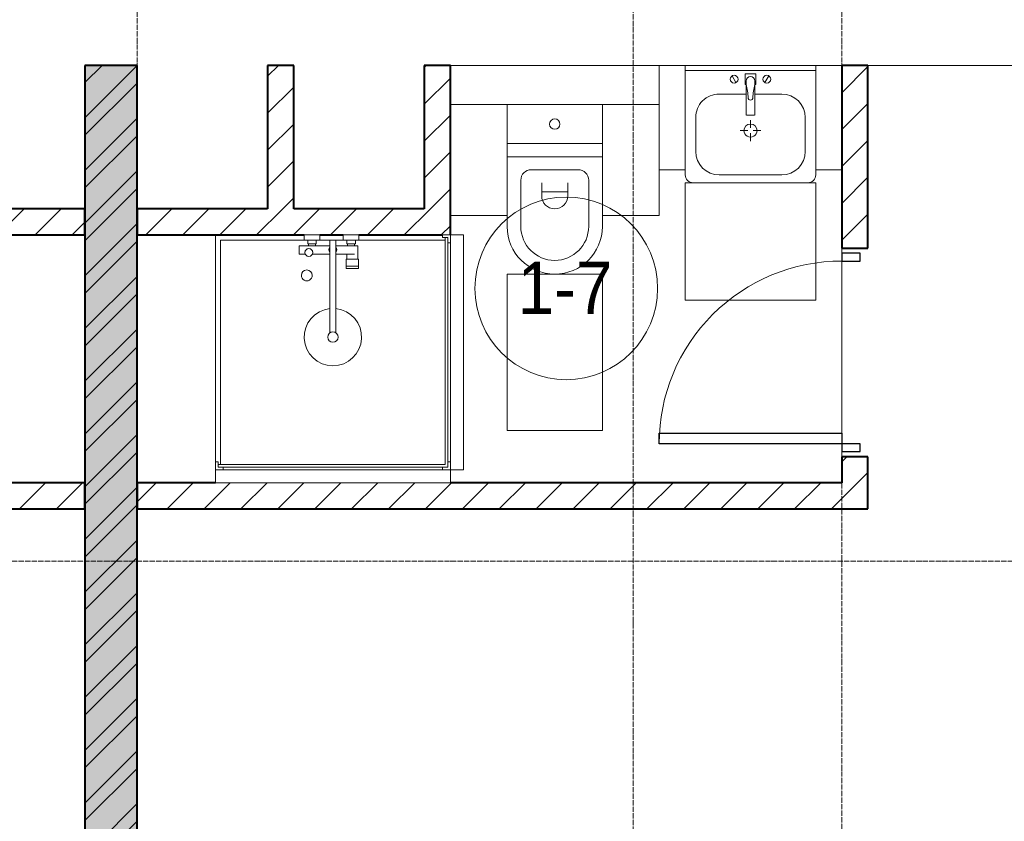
# Model space of a CAD drawing. Header units: millimetres. Extents: x 5617 to 113279, y 7718 to 199432.
# Tile 48 of 79: x 52376 to 56149, y 17803 to 20875. Entities that reach past the tile are written whole.
import ezdxf

# ---------------------------------------------------------------- set-up
doc = ezdxf.new("R2010")
doc.units = ezdxf.units.MM
doc.linetypes.add('ADSK_Линия сетки', pattern=[25, 20, -2.5, 0, -2.5])
doc.linetypes.add('Линия сетки', pattern=[25, 20, -2.5, 0, -2.5])
for name, color, linetype, lineweight in [('Двери', 7, 'Continuous', 18), ('Марки помещений', 7, 'Continuous', 20), ('Мебель', 7, 'Continuous', 18), ('Оси', 7, 'Continuous', 9), ('Перекрытия', 7, 'Continuous', 18), ('Сантехнические приборы', 7, 'Continuous', 18), ('Стены разрез', 7, 'Continuous', 40)]:
    doc.layers.add(name, color=color, linetype=linetype, lineweight=lineweight)
doc.styles.add('Arial_3', font='arial.ttf', dxfattribs={"width": 0.9, "height": 200})
pattern_1 = [(45, (0, 0), (-70.71068, 70.71068), [])]

# ---------------------------------------------------------------- blocks, each defined once
blk = doc.blocks.new('MR_Душевой поддон - Санузел с душем_900х900-2638749-МКСС_К4_L15_51_600_')
at = {"layer": 'Сантехнические приборы', "color": 253, "true_color": 0xaaaaaa}
for p, q in [((-100, 870), (-90, 870)), ((-90, 870), (-90, 890)), ((-90, 890), (-70, 890)), ((790, 890), (-90, 890)), ((-90, 890), (-90, 10)), ((-80, 10), (-80, 880)), ((-80, 880), (790, 880)), ((-70, 890), (-70, 900)), ((770, 900), (770, 890)), ((770, 890), (790, 890)), ((780, 880), (780, 20)), ((790, 890), (790, 870)), ((790, 880), (790, 890)), ((790, 870), (800, 870)), ((800, 870), (800, 900)), ((800, 870), (800, 0)), ((338.7, 20), (338.7, 375.1)), ((361.3, 375.1), (361.3, 20)), ((251.9, 129.1), (298.9, 129.1)), ((251.9, 120), (251.9, 129.1)), ((251.9, 120), (298.9, 120)), ((251.9, 92.5), (251.9, 120)), ((298.9, 120), (251.9, 120)), ((298.9, 129.1), (298.9, 120)), ((298.9, 120), (298.9, 92.5)), ((298.9, 92.5), (251.9, 92.5)), ((253.8, 92.5), (296.6, 92.5)), ((253.8, 42), (253.8, 92.5)), ((296.6, 92.5), (296.6, 73.7)), ((266.7, 42), (253.8, 42)), ((266.7, 73.7), (338.7, 73.7)), ((338.7, 42), (266.7, 42)), ((266.7, 42), (293.6, 42)), ((266.7, 34), (266.7, 42)), ((293.6, 42), (293.6, 34)), ((361.3, 73.7), (428.7, 73.7)), ((479.1, 42), (361.3, 42)), ((416.4, 34), (416.4, 42)), ((416.4, 42), (443.3, 42)), ((443.3, 42), (443.3, 34)), ((455.7, 73.7), (479.1, 73.7)), ((479.1, 73.7), (479.1, 42)), ((-90, 30), (-100, 30)), ((-90, 10), (-90, 30)), ((-70, 10), (-90, 10)), ((-90, 10), (-80, 10)), ((250.2, 20), (-80, 20)), ((-70, 0), (-70, 10)), ((250.2, 20), (310, 20)), ((250.2, 0), (250.2, 20)), ((264, 34), (296, 34)), ((264, 20), (264, 34)), ((296, 20), (264, 20)), ((293.6, 34), (266.7, 34)), ((296, 34), (296, 20)), ((338.7, 20), (310, 20)), ((310, 20), (310, 0)), ((361.3, 20), (338.7, 20)), ((400, 20), (361.3, 20)), ((400, 0), (400, 20)), ((400, 20), (459.8, 20)), ((414, 20), (414, 34)), ((414, 34), (446, 34)), ((446, 20), (414, 20)), ((443.3, 34), (416.4, 34)), ((446, 34), (446, 20)), ((780, 20), (459.8, 20)), ((459.8, 20), (459.8, 0)), ((-100, 0), (-70, 0)), ((310, 0), (250.2, 0)), ((459.8, 0), (400, 0))]:
    blk.add_line(p, q, dxfattribs=at)
for centre, radius, start, end in [((350, 391.5), 110, 275.916, 264.084), ((350, 391.5), 20, 0, 180), ((350, 391.5), 20, 180, 0), ((350, 391.5), 20, 235.4667, 304.5333), ((450, 155.2), 20.9, 360, 180), ((450, 155.2), 20.9, 180, 360), ((442.2, 67.2), 15, 0, 180), ((350, 56.1), 15.5, 137.0093, 222.9907), ((350, 56.1), 15.5, 317.0093, 42.9907), ((442.2, 67.2), 15, 154.0483, 25.9517), ((442.2, 67.2), 15, 180, 0)]:
    blk.add_arc(centre, radius, start, end, dxfattribs=at)
blk = doc.blocks.new('MR_Зона обслуживания - MR_Зона обслуживания-2638751-МКСС_К4_L15_51_600_')
at = {"layer": 'Мебель', "lineweight": 9}
for p, q in [((450, 50), (-450, 50)), ((-450, 50), (-450, 0)), ((450, 0), (450, 50)), ((-450, 0), (450, 0))]:
    blk.add_line(p, q, dxfattribs=at)
blk = doc.blocks.new('MR_Унитаз напольный - Санузел с ванной-2515844-МКСС_К4_L15_51_600_')
at = {"layer": 'Сантехнические приборы', "color": 253, "true_color": 0xaaaaaa}
for p, q in [((-182.5, 200), (-182.5, 50)), ((182.5, 200), (-182.5, 200)), ((182.5, 50), (182.5, 200)), ((-182.5, 50), (182.5, 50)), ((182.5, 50), (-182.5, 50)), ((-182.5, 50), (-182.5, 0)), ((182.5, 0), (182.5, 50)), ((-182.5, 0), (182.5, 0)), ((182.5, 0), (-182.5, 0)), ((-182.5, 0), (-182.5, -267.5)), ((182.5, -267.5), (182.5, 0)), ((-90, -50), (90, -50)), ((-130, -267.5), (-130, -90)), ((-50, -150), (-50, -100)), ((50, -100), (50, -150)), ((130, -90), (130, -267.5)), ((-50, -135), (50, -135))]:
    blk.add_line(p, q, dxfattribs=at)
for centre, radius, start, end in [((0, 125), 20, 0, 180), ((0, 125), 20, 180, 0), ((-90, -90), 40, 90, 180), ((90, -90), 40, 360, 90), ((0, -150), 50, 180, 0), ((0, -267.5), 182.5, 180, 360), ((0, -267.5), 130, 180, 0)]:
    blk.add_arc(centre, radius, start, end, dxfattribs=at)
blk = doc.blocks.new('MR_Зона обслуживания - MR_Зона обслуживания-2638726-МКСС_К4_L15_51_600_')
at = {"layer": 'Мебель', "lineweight": 9}
for p, q in [((182.5, 0), (-182.5, 0)), ((-182.5, 0), (-182.5, -600)), ((182.5, -600), (182.5, 0)), ((-182.5, -600), (182.5, -600))]:
    blk.add_line(p, q, dxfattribs=at)
blk = doc.blocks.new('MR_Зона обслуживания - MR_Зона обслуживания-V11-МКСС_К4_L15_51_600_')
at = {"layer": 'Мебель', "lineweight": 9}
for p, q in [((108.75, 0), (-108.75, 0)), ((108.75, -425), (108.75, -250)), ((-108.75, -425), (108.75, -425))]:
    blk.add_line(p, q, dxfattribs=at)
blk = doc.blocks.new('MR_Зона обслуживания - MR_Зона обслуживания-V12-МКСС_К4_L15_51_600_')
at = {"layer": 'Мебель', "lineweight": 9}
for p, q in [((108.75, 0), (-108.75, 0)), ((-108.75, -425), (108.75, -425))]:
    blk.add_line(p, q, dxfattribs=at)
blk = doc.blocks.new('MR_Тумба-Умывальник с зеркалом - Тумба-умывальник_500-2638752-МКСС_К4_L15_51_600_')
at = {"layer": 'Сантехнические приборы', "color": 253, "true_color": 0xaaaaaa}
for p, q in [((-250, 400), (-250, 420)), ((-120, 420), (120, 420)), ((250, 420), (250, 400)), ((-210, 200), (-210, 330)), ((210, 330), (210, 200)), ((0, 290), (0, 260)), ((-10, 250), (-40, 250)), ((0, 210), (0, 240)), ((40, 250), (10, 250)), ((-14, 190.9), (14, 190.9)), ((-17, 73.1), (-17, 187.9)), ((17, 187.9), (17, 73.1)), ((-17, 110), (-120, 110)), ((120, 110), (17, 110)), ((-69.7, 39.8), (-55.6, 66.3)), ((-20, 73.1), (-17, 73.1)), ((-20, 33.1), (-20, 73.1)), ((-17, 60), (-17, 73.1)), ((17, 73.1), (17, 60)), ((17, 73.1), (20, 73.1)), ((20, 73.1), (20, 33.1)), ((69.7, 39.8), (55.6, 66.3)), ((-250, 20), (250, 20)), ((250, 0), (-250, 0)), ((20, 33.1), (-20, 33.1))]:
    blk.add_line(p, q, dxfattribs=at)
for centre, radius, start, end in [((-220, 420), 30, 90, 180), ((-120, 330), 90, 90, 180), ((120, 330), 90, 0, 90), ((220, 420), 30, 0, 90), ((0, 250), 25, 360, 180), ((0, 250), 25, 180, 360), ((-120, 200), 90, 180, 270), ((-14, 187.9), 3, 90, 180), ((-14, 187.9), 3, 105, 165), ((14, 187.9), 3, 0, 90), ((14, 187.9), 3, 15, 75), ((120, 200), 90, 270, 0), ((-217.6, 129.9), 208.5, 344.1823, 358.4054), ((0, 124.1), 9.19, 0, 180), ((217.6, 129.9), 208.5, 181.5946, 195.8177), ((-62.7, 53.1), 15, 0, 180), ((-62.7, 53.1), 15, 180, 0), ((0, 60), 17, 180, 0), ((62.7, 53.1), 15, 0, 180), ((62.7, 53.1), 15, 180, 0)]:
    blk.add_arc(centre, radius, start, end, dxfattribs=at)
blk = doc.blocks.new('MR_Зона обслуживания - MR_Зона обслуживания-2638754-МКСС_К4_L15_51_600_')
at = {"layer": 'Мебель', "lineweight": 9}
for p, q in [((250, 450), (-250, 450)), ((-250, 450), (-250, 0)), ((250, 0), (250, 450)), ((-250, 0), (250, 0))]:
    blk.add_line(p, q, dxfattribs=at)
blk = doc.blocks.new('MR_Зона обслуживания - MR_Зона обслуживания-V13-МКСС_К4_L15_51_600_')
at = {"layer": 'Мебель', "lineweight": 9}
for p, q in [((50, 400), (-50, 400)), ((-50, 400), (-50, 0)), ((50, 0), (50, 400)), ((-50, 0), (50, 0))]:
    blk.add_line(p, q, dxfattribs=at)
blk = doc.blocks.new('MR_Зона обслуживания - MR_Зона обслуживания-V14-МКСС_К4_L15_51_600_')
at = {"layer": 'Мебель', "lineweight": 9}
for p, q in [((50, 400), (-50, 400)), ((50, 0), (50, 400)), ((-50, 0), (50, 0))]:
    blk.add_line(p, q, dxfattribs=at)
blk = doc.blocks.new('A_DOR_Door - Вн_3_Одинарная_800x2100-2978316-МКСС_К4_L15_51_600_')
at = {"layer": 'Двери', "color": 253, "lineweight": 30, "true_color": 0xaaaaaa}
for p, q in [((-350, 50), (-350, 750)), ((-350, 750), (-310, 750)), ((-350, 50), (-350, 750)), ((-310, 750), (-310, 50)), ((-380, 50), (-380, -20)), ((-350, 50), (-380, 50)), ((-310, 50), (-350, 50)), ((-350, -20), (-350, 50)), ((380, 50), (350, 50)), ((350, 50), (350, -20)), ((380, -20), (380, 50)), ((-380, -20), (-350, -20)), ((350, -20), (380, -20))]:
    blk.add_line(p, q, dxfattribs=at)
at = {"layer": 'Двери', "color": 254, "lineweight": 9, "true_color": 0xd4d4d4}
blk.add_arc((-350, 50), 700, 360, 90, dxfattribs=at)
blk = doc.blocks.new('135_SLK_K4_AR_rvt-1-МКСС_К4_L15_51_600_')
at = {"layer": 'Стены разрез', "lineweight": 9, "true_color": 0xaaaaaa}
h = blk.add_hatch(dxfattribs=at)
h.set_pattern_fill('FP_1', color=253, style=0, pattern_type=2)
h.set_pattern_definition([(50, (0, 0), (218.62117, -19.1268), [22.86, -251.46]), (355, (0, 0), (-42.29187, 229.2684), [18.288, -201.168]), (100.451, (18.22, -1.6), (176.33107, 210.13963), [19.428, -213.708]), (46.184, (0, 60.96), (325.29495, -50.45164), [34.29, -377.19]), (96.636, (27.1, 56.76), (284.883, 296.91266), [29.142, -320.562]), (351.184, (0, 60.96), (284.8858, 296.9107), [27.432, -301.752]), (21, (30.48, 45.72), (181.93753, -122.71832), [22.86, -251.46]), (326, (30.48, 45.72), (74.16223, 221.0262), [18.288, -201.168]), (71.451, (45.64, 35.5), (256.10035, 98.30526), [19.428, -213.708]), (37.5, (0, 0), (3.70639, 101.465895), [3.353, -195.377, 3.353, -200.863, -201.93]), (37.5, (0, 0), (3.70639, 101.465895), [-402.946, 3.353, -198.577]), (7.5, (0, 0), (80.18358, 120.21653), [3.353, -113.081, 3.353, -190.805, -76.962]), (7.5, (0, 0), (80.18358, 120.21653), [-310.591, 3.353, -73.609]), (327.5, (-67.97, 0), (162.708646, -6.87497), [3.353, -72.847, 3.353, -234.391, -315.468]), (327.5, (-67.97, 0), (162.708646, -6.87497), [-313.944, 3.353, -312.115]), (317.5, (-98.45, 0), (177.75468, 30.51183), [3.353, -95.707, 3.353, -154.534, -224.028]), (317.5, (-98.45, 0), (177.75468, 30.51183), [-256.946, 3.353, -220.675])])
h.paths.add_polyline_path([(122210.5, 16000), (122350, 16000), (122350, 20700), (122150, 20700), (122150, 16000)])
h = blk.add_hatch(dxfattribs=at)
h.set_pattern_fill('FP_2', color=253, style=0, pattern_type=2)
h.set_pattern_definition([(45, (0, 0), (-101.02788, 101.02788), []), (45, (67.35, 0), (-101.02788, 101.02788), [])])
h.paths.add_polyline_path([(122210.5, 16000), (122350, 16000), (122350, 20700), (122150, 20700), (122150, 16000)])
h = blk.add_hatch(dxfattribs=at)
h.set_pattern_fill('FP_3', color=253, style=0, pattern_type=2)
h.set_pattern_definition(pattern_1)
h.paths.add_polyline_path([(122950, 20150), (122950, 20700), (122850, 20700), (122850, 20150)])
h = blk.add_hatch(dxfattribs=at)
h.set_pattern_fill('FP_3', color=253, style=0, pattern_type=2)
h.set_pattern_definition(pattern_1)
h.paths.add_polyline_path([(123550, 20150), (123550, 20700), (123450, 20700), (123450, 20150), (123460.4, 20150)])
h = blk.add_hatch(dxfattribs=at)
h.set_pattern_fill('FP_3', color=253, style=0, pattern_type=2)
h.set_pattern_definition(pattern_1)
h.paths.add_polyline_path([(125150, 19100), (125150, 19200), (125050, 19200), (125050, 19100)])
h.paths.add_polyline_path([(125150, 20000), (125150, 20700), (125050, 20700), (125050, 20000)])
h = blk.add_hatch(dxfattribs=at)
h.set_pattern_fill('FP_3', color=253, style=0, pattern_type=2)
h.set_pattern_definition(pattern_1)
h.paths.add_polyline_path([(120950, 20050), (122150, 20050), (122150, 20150), (120950, 20150)])
h = blk.add_hatch(dxfattribs=at)
h.set_pattern_fill('FP_3', color=253, style=0, pattern_type=2)
h.set_pattern_definition(pattern_1)
h.paths.add_polyline_path([(122350, 20050), (123550, 20050), (123550, 20150), (122350, 20150)])
h = blk.add_hatch(dxfattribs=at)
h.set_pattern_fill('FP_3', color=253, style=0, pattern_type=2)
h.set_pattern_definition(pattern_1)
h.paths.add_polyline_path([(119350, 19000), (122150, 19000), (122150, 19100), (119350, 19100)])
h = blk.add_hatch(dxfattribs=at)
h.set_pattern_fill('FP_3', color=253, style=0, pattern_type=2)
h.set_pattern_definition(pattern_1)
h.paths.add_polyline_path([(125150, 19000), (125150, 19100), (122350, 19100), (122350, 19000), (124710.4, 19000)])
at = {"layer": 'Перекрытия', "color": 253, "true_color": 0xaaaaaa}
for p, q in [((124350, 20700), (123550, 20700)), ((124950, 20700), (124450, 20700)), ((127850, 20700), (125150, 20700)), ((125050, 20000), (125050, 19980)), ((125050, 19980), (125050, 20000)), ((125050, 19950), (125050, 19290)), ((125050, 19290), (125050, 19950)), ((125050, 19220), (125050, 19200)), ((125050, 19200), (125050, 19220))]:
    blk.add_line(p, q, dxfattribs=at)
at = {"layer": 'Стены разрез', "color": 253, "true_color": 0xaaaaaa}
for p, q in [((122350, 20700), (122150, 20700)), ((122150, 20700), (122150, 16000)), ((122350, 16000), (122350, 20700)), ((122950, 20700), (122850, 20700)), ((122850, 20700), (122850, 20150)), ((122950, 20150), (122950, 20700)), ((123550, 20700), (123450, 20700)), ((123450, 20700), (123450, 20150)), ((123550, 20150), (123550, 20700)), ((125150, 20700), (125050, 20700)), ((125050, 20700), (125050, 20000)), ((125150, 20000), (125150, 20700)), ((122150, 20150), (121650, 20150)), ((122150, 20050), (122150, 20150)), ((122850, 20150), (122350, 20150)), ((122350, 20150), (122350, 20050)), ((123450, 20150), (122950, 20150)), ((123550, 20050), (123550, 20150)), ((121509.8, 20050), (122150, 20050)), ((122350, 20050), (122990.2, 20050)), ((123050, 20050), (123140, 20050)), ((123199.8, 20050), (123520, 20050)), ((125050, 20000), (125150, 20000)), ((125150, 19200), (125050, 19200)), ((125050, 19200), (125050, 19100)), ((125150, 19100), (125150, 19200)), ((122150, 19100), (121850, 19100)), ((122150, 19000), (122150, 19100)), ((122650, 19100), (122350, 19100)), ((122350, 19100), (122350, 19000)), ((125050, 19100), (123550, 19100)), ((125150, 19000), (125150, 19100)), ((119350, 19000), (122150, 19000)), ((122350, 19000), (125150, 19000))]:
    blk.add_line(p, q, dxfattribs=at)
at = {"layer": 'Двери', "color": 253, "lineweight": 18, "true_color": 0xaaaaaa, "rotation": 90}
blk.add_blockref('A_DOR_Door - Вн_3_Одинарная_800x2100-2978316-МКСС_К4_L15_51_600_', (125100, 19600), dxfattribs=at)
at = {"layer": 'Мебель', "color": 253, "lineweight": 18, "true_color": 0xaaaaaa}
for name, p, rotation in [('MR_Зона обслуживания - MR_Зона обслуживания-V13-МКСС_К4_L15_51_600_', (124400, 20700), 180), ('MR_Зона обслуживания - MR_Зона обслуживания-V14-МКСС_К4_L15_51_600_', (125000, 20700), 180), ('MR_Зона обслуживания - MR_Зона обслуживания-2638754-МКСС_К4_L15_51_600_', (124700, 20250), 180), ('MR_Зона обслуживания - MR_Зона обслуживания-2638751-МКСС_К4_L15_51_600_', (123550, 19600), 270.0000000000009), ('MR_Зона обслуживания - MR_Зона обслуживания-2638751-МКСС_К4_L15_51_600_', (123100, 19150), 180)]:
    blk.add_blockref(name, p, dxfattribs=dict(at, rotation=rotation))
for name, p in [('MR_Зона обслуживания - MR_Зона обслуживания-V12-МКСС_К4_L15_51_600_', (123658.8, 20550)), ('MR_Зона обслуживания - MR_Зона обслуживания-V11-МКСС_К4_L15_51_600_', (124241.3, 20550)), ('MR_Зона обслуживания - MR_Зона обслуживания-2638726-МКСС_К4_L15_51_600_', (123950, 19900))]:
    blk.add_blockref(name, p, dxfattribs=at)
at = {"layer": 'Сантехнические приборы', "color": 253, "lineweight": 18, "true_color": 0xaaaaaa, "rotation": 180}
for name, p in [('MR_Тумба-Умывальник с зеркалом - Тумба-умывальник_500-2638752-МКСС_К4_L15_51_600_', (124700, 20700)), ('MR_Душевой поддон - Санузел с душем_900х900-2638749-МКСС_К4_L15_51_600_', (123450, 20050))]:
    blk.add_blockref(name, p, dxfattribs=at)
at = {"layer": 'Сантехнические приборы', "color": 253, "lineweight": 18, "true_color": 0xaaaaaa}
blk.add_blockref('MR_Унитаз напольный - Санузел с ванной-2515844-МКСС_К4_L15_51_600_', (123950, 20350), dxfattribs=at)
blk = doc.blocks.new('050_Марка_Помещение - Номер-620969-МКСС_К4_L15_51_600_')
at = {"layer": 'Марки помещений'}
blk.add_circle((0, 0), 3.5, dxfattribs=at)

msp = doc.modelspace()

# ---------------------------------------------------------------- linework, layer by layer
at = {"layer": 'Оси', "linetype": 'Линия сетки'}
for p, q in [((52826.3, 12025.7), (52826.3, 33150)), ((54726.3, 13295.7), (54726.3, 33150)), ((55526.3, 12025.7), (55526.3, 33150))]:
    msp.add_line(p, q, dxfattribs=at)
at = {"layer": 'Оси', "linetype": 'ADSK_Линия сетки'}
msp.add_line((67226.3, 18800), (25128.4, 18800), dxfattribs=at)

# ---------------------------------------------------------------- block references
at = {"lineweight": 5}
msp.add_blockref('135_SLK_K4_AR_rvt-1-МКСС_К4_L15_51_600_', (-69523.7, 0), dxfattribs=at)
at = {"layer": 'Марки помещений', "xscale": 99.99999999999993, "yscale": 99.99999999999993, "zscale": 99.99999999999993}
msp.add_blockref('050_Марка_Помещение - Номер-620969-МКСС_К4_L15_51_600_', (54470.4, 19845.4), dxfattribs=at)

# ---------------------------------------------------------------- texts
at = {"layer": 'Марки помещений', "lineweight": 9, "insert": (54283.9, 19947.1), "char_height": 200, "width": 447.342, "attachment_point": 1, "style": 'Arial_3'}
msp.add_mtext('1-7', dxfattribs=at)

doc.saveas('drawing.dxf')
